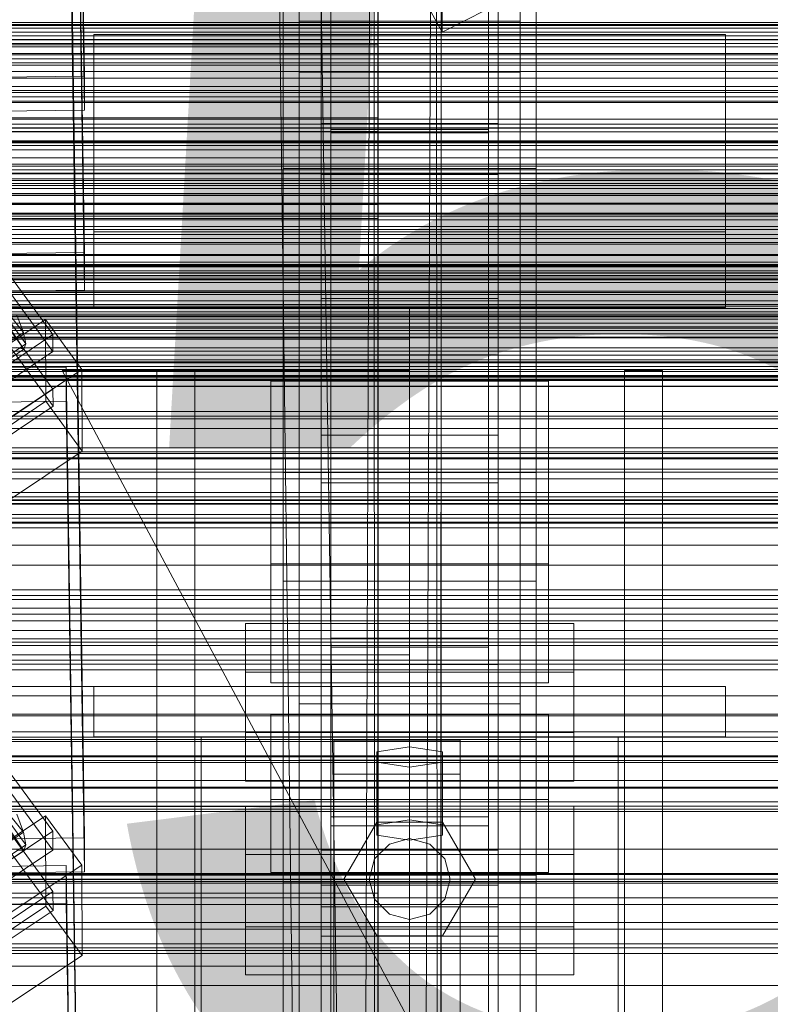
# Model space of a CAD drawing. Header units: millimetres. Extents: x -1970 to 61924, y -58230 to 6847.
# Tile 215 of 256: x 368 to 487, y -33573 to -33417. Entities that reach past the tile are written whole.
import ezdxf

# ---------------------------------------------------------------- set-up
doc = ezdxf.new("R2010")
doc.units = ezdxf.units.MM
for name, color, linetype, lineweight in [('COTAS_O', 1, 'Continuous', 0), ('frontal_C01', 7, 'Continuous', 0), ('frontal_C02', 7, 'Continuous', 0), ('frontal_C03', 7, 'Continuous', 0), ('frontal_dosificador', 7, 'Continuous', 0), ('frontal_secador', 7, 'Continuous', 0)]:
    doc.layers.add(name, color=color, linetype=linetype, lineweight=lineweight)
doc.dimstyles.new('R19_100', dxfattribs={"dimtxt": 250, "dimasz": 150, "dimexe": 150, "dimexo": 80, "dimgap": 100, "dimtad": 1, "dimtih": 1, "dimtoh": 1, "dimdsep": 46, "dimcen": 0.09, "dimadec": 0, "dimazin": 0, "dimtfac": 1, "dimtdec": 4, "dimtofl": 0, "dimtmove": 0, "dimatfit": 3, "dimfxl": 1, "dimtolj": 1, "dimtzin": 0, "dimarcsym": 0})

# ---------------------------------------------------------------- blocks, each defined once
blk = doc.blocks.new('DIM_R26_46')
at = {"layer": 'COTAS_O'}
for p, q in [((-1725, -33700), (-1575, -33655)), ((1725, -33700), (1575, -33655)), ((-1725, -34400), (-1725, -33700)), ((-1725, -33700), (1725, -33700)), ((-1725, -33700), (-1575, -33745)), ((1725, -33700), (1575, -33745)), ((1725, -34400), (1725, -33700))]:
    blk.add_line(p, q, dxfattribs=at)
blk.add_text('3450 O', height=250, dxfattribs=at).set_placement((0, -33600))

msp = doc.modelspace()

# ---------------------------------------------------------------- linework, layer by layer
at = {"layer": 'frontal_C01'}
for p, q in [((375.644, -33230.626), (378.512, -33425.737)), ((378.512, -33431.13), (375.644, -33236.019)), ((416, -33482.597), (416, -33265.929)), ((444, -33265.929), (444, -33482.597)), ((416, -33273.478), (416, -33490.146)), ((444, -33490.146), (444, -33273.478)), ((435.136, -33418.778), (685.136, -33291.666)), ((412.5, -33604.634), (412.5, -33325.373)), ((447.5, -33325.373), (447.5, -33604.634)), ((412.5, -33612.722), (412.5, -33333.462)), ((447.5, -33612.722), (447.5, -33333.462)), ((410, -33440.346), (410, -33348.677)), ((450, -33440.346), (450, -33348.677)), ((375.644, -33351.214), (378.512, -33546.325)), ((378.512, -33551.717), (375.644, -33356.607)), ((424.864, -33400.044), (435.136, -33418.778)), ((410, -33401.827), (410, -33440.346)), ((410, -33725.366), (410, -33401.827)), ((450, -33440.346), (450, -33401.827)), ((450, -33401.827), (450, -33725.366)), ((417.5, -33434.701), (417.5, -33407.472)), ((417.5, -33407.472), (417.5, -33595.064)), ((442.5, -33407.472), (442.5, -33434.701)), ((442.5, -33595.064), (442.5, -33407.472)), ((417.5, -33407.996), (417.5, -33434.177)), ((417.5, -34010.796), (417.5, -33407.996)), ((442.5, -33434.177), (442.5, -33407.996)), ((442.5, -33407.996), (442.5, -34010.796)), ((435.136, -33418.778), (435.136, -33412.847)), ((412.5, -33425.131), (412.5, -33417.042)), ((412.5, -33417.042), (447.5, -33417.042)), ((412.5, -33696.303), (412.5, -33417.042)), ((447.5, -33417.042), (447.5, -33425.131)), ((447.5, -33417.042), (447.5, -33696.303)), ((-425, -33420.808), (425, -33420.808)), ((425, -33420.808), (425, -33434.504)), ((425, -33420.808), (425, -33432.363)), ((378.512, -33425.737), (360.514, -33425.982)), ((378.512, -33431.13), (378.512, -33425.737)), ((447.5, -33425.131), (412.5, -33425.131)), ((412.5, -33704.392), (412.5, -33425.131)), ((447.5, -33704.392), (447.5, -33425.131)), ((345.969, -33428.813), (373.501, -33466.668)), ((360.514, -33431.375), (378.512, -33431.13)), ((425, -33432.363), (-425, -33432.363)), ((373.513, -33469.364), (345.981, -33431.509)), ((425, -33446.06), (425, -33432.363)), ((416, -33441.33), (416, -33433.241)), ((416, -33433.241), (444, -33433.241)), ((416, -33518.917), (416, -33433.241)), ((417.5, -33434.177), (442.5, -33434.177)), ((417.5, -34036.976), (417.5, -33434.177)), ((442.5, -34036.976), (442.5, -33434.177)), ((444, -33433.241), (444, -33441.33)), ((444, -33433.241), (444, -33518.917)), ((425, -33434.504), (-425, -33434.504)), ((442.5, -33434.701), (417.5, -33434.701)), ((417.5, -33434.701), (417.5, -33622.293)), ((425, -33446.06), (425, -33434.504)), ((442.5, -33434.701), (442.5, -33622.293)), ((346.008, -33437.441), (373.539, -33475.295)), ((373.551, -33477.992), (346.02, -33440.137)), ((410, -33440.346), (450, -33440.346)), ((410, -33763.885), (410, -33440.346)), ((450, -33440.36), (410, -33440.36)), ((410, -33440.36), (410, -33488.508)), ((410, -33584.604), (410, -33440.36)), ((450, -33763.885), (450, -33440.346)), ((450, -33488.508), (450, -33440.36)), ((450, -33440.36), (450, -33584.604)), ((444, -33441.33), (416, -33441.33)), ((416, -33441.33), (416, -33527.006)), ((444, -33527.006), (444, -33441.33)), ((-425, -33446.06), (425, -33446.06)), ((368.888, -33466.314), (363.351, -33459.394)), ((368.9, -33468.966), (363.357, -33460.65)), ((369.265, -33468.15), (363.53, -33460.264)), ((368.888, -33466.314), (367.794, -33463.582)), ((360.882, -33472.018), (372.35, -33464.282)), ((372.35, -33464.282), (372.408, -33477.223)), ((372.35, -33464.282), (378.086, -33472.168)), ((359.058, -33472.945), (368.888, -33466.314)), ((373.501, -33466.668), (362.033, -33474.404)), ((369.265, -33468.15), (368.888, -33466.314)), ((373.513, -33469.364), (373.501, -33466.668)), ((359.436, -33474.782), (369.265, -33468.15)), ((368.9, -33468.966), (369.265, -33468.15)), ((359.07, -33475.597), (368.9, -33468.966)), ((362.045, -33477.1), (373.513, -33469.364)), ((367.817, -33468.704), (368.9, -33468.966)), ((357.646, -33472.047), (375.644, -33471.802)), ((378.086, -33472.168), (366.618, -33479.904)), ((375.644, -33471.802), (375.644, -33477.194)), ((375.644, -33471.802), (378.512, -33666.912)), ((378.143, -33485.109), (378.086, -33472.168)), ((408, -33492.919), (408, -33474.046)), ((408, -33474.046), (452, -33474.046)), ((408, -33502.935), (408, -33474.046)), ((452, -33474.046), (452, -33492.919)), ((452, -33474.046), (452, -33502.935)), ((373.539, -33475.295), (362.071, -33483.032)), ((373.551, -33477.992), (373.539, -33475.295)), ((375.644, -33477.194), (357.646, -33477.44)), ((372.408, -33477.223), (360.939, -33484.96)), ((378.143, -33485.109), (372.408, -33477.223)), ((378.512, -33672.305), (375.644, -33477.194)), ((362.083, -33485.728), (373.551, -33477.992)), ((444, -33482.597), (416, -33482.597)), ((416, -33482.597), (416, -33490.146)), ((444, -33490.146), (444, -33482.597)), ((366.675, -33492.846), (378.143, -33485.109)), ((410, -33488.508), (450, -33488.508)), ((410, -33632.752), (410, -33488.508)), ((450, -33632.752), (450, -33488.508)), ((416, -33490.146), (444, -33490.146)), ((452, -33492.919), (408, -33492.919)), ((408, -33492.919), (408, -33521.808)), ((452, -33521.808), (452, -33492.919)), ((452, -33502.935), (408, -33502.935)), ((408, -33502.935), (408, -33521.808)), ((452, -33521.808), (452, -33502.935)), ((404, -33529.663), (404, -33512.408)), ((404, -33512.408), (456, -33512.408)), ((404, -33520.112), (404, -33512.408)), ((456, -33512.408), (456, -33529.663)), ((456, -33512.408), (456, -33520.112)), ((444, -33518.917), (416, -33518.917)), ((416, -33518.917), (416, -33527.006)), ((444, -33527.006), (444, -33518.917)), ((456, -33520.112), (404, -33520.112)), ((404, -33520.112), (404, -33537.367)), ((456, -33537.367), (456, -33520.112)), ((408, -33521.808), (452, -33521.808)), ((408, -33540.296), (408, -33526.815)), ((408, -33526.815), (452, -33526.815)), ((408, -33538.371), (408, -33526.815)), ((416, -33527.006), (444, -33527.006)), ((452, -33526.815), (452, -33540.296)), ((452, -33526.815), (452, -33538.371)), ((456, -33529.663), (404, -33529.663)), ((404, -33529.663), (404, -33537.367)), ((418, -33536.252), (418, -33530.86)), ((418, -33530.86), (438, -33530.86)), ((418, -33669.72), (418, -33530.86)), ((438, -33530.86), (438, -33536.252)), ((438, -33530.86), (438, -33669.72)), ((456, -33537.367), (456, -33529.663)), ((430, -33531.938), (424.804, -33532.747)), ((435.196, -33532.747), (430, -33531.938)), ((430, -33543.494), (430, -33531.938)), ((424.804, -33532.747), (424.804, -33534.365)), ((424.804, -33544.303), (424.804, -33532.747)), ((435.196, -33534.365), (435.196, -33532.747)), ((435.196, -33544.303), (435.196, -33532.747)), ((424.804, -33534.365), (430, -33535.174)), ((424.804, -33545.92), (424.804, -33534.365)), ((430, -33535.174), (435.196, -33534.365)), ((430, -33535.174), (430, -33546.729)), ((435.196, -33545.92), (435.196, -33534.365)), ((438, -33536.252), (418, -33536.252)), ((418, -33536.252), (418, -33675.112)), ((438, -33675.112), (438, -33536.252)), ((404, -33537.367), (456, -33537.367)), ((452, -33538.371), (408, -33538.371)), ((408, -33538.371), (408, -33551.852)), ((452, -33551.852), (452, -33538.371)), ((452, -33540.296), (408, -33540.296)), ((408, -33540.296), (408, -33551.852)), ((452, -33551.852), (452, -33540.296)), ((-425, -33541.395), (425, -33541.395)), ((425, -33541.395), (425, -33555.092)), ((425, -33541.395), (425, -33552.951)), ((424.804, -33544.303), (430, -33543.494)), ((424.804, -33545.92), (424.804, -33544.303)), ((430, -33543.494), (435.196, -33544.303)), ((435.196, -33544.303), (435.196, -33545.92)), ((378.512, -33546.325), (360.514, -33546.57)), ((378.512, -33551.717), (378.512, -33546.325)), ((430, -33546.729), (424.804, -33545.92)), ((435.196, -33545.92), (430, -33546.729)), ((360.514, -33551.963), (378.512, -33551.717)), ((408, -33551.852), (452, -33551.852)), ((425, -33552.951), (-425, -33552.951)), ((416, -33561.917), (416, -33553.829)), ((416, -33553.829), (444, -33553.829)), ((416, -33640.244), (416, -33553.829)), ((425, -33566.647), (425, -33552.951)), ((444, -33553.829), (444, -33561.917)), ((444, -33553.829), (444, -33640.244)), ((425, -33555.092), (-425, -33555.092)), ((425, -33566.647), (425, -33555.092)), ((444, -33561.917), (416, -33561.917)), ((416, -33561.917), (416, -33648.333)), ((444, -33648.333), (444, -33561.917)), ((-425, -33566.647), (425, -33566.647))]:
    msp.add_line(p, q, dxfattribs=at)
at = {"layer": 'frontal_C02'}
for p, q in [((417.5, -33516.139), (417.5, -32977.112)), ((442.5, -32977.112), (442.5, -33516.139)), ((417.5, -33543.024), (417.5, -33003.998)), ((442.5, -33543.024), (442.5, -33003.998)), ((410, -33505.718), (410, -33148.056)), ((450, -33148.056), (450, -33505.718)), ((410, -33553.445), (410, -33195.783)), ((450, -33553.445), (450, -33195.783)), ((375.644, -33260.244), (378.512, -33453.649)), ((378.512, -33459.61), (375.644, -33266.205)), ((410, -33686.788), (410, -33329.126)), ((450, -33329.126), (450, -33686.788)), ((412.5, -33525.111), (412.5, -33343.746)), ((447.5, -33343.746), (447.5, -33525.111)), ((412.5, -33534.052), (412.5, -33352.688)), ((447.5, -33534.052), (447.5, -33352.688)), ((410, -33724.97), (410, -33367.308)), ((450, -33724.97), (450, -33367.308)), ((380, -33450.372), (380, -33419.148)), ((380, -33419.148), (480, -33419.148)), ((380, -33462.372), (380, -33419.148)), ((480, -33419.148), (480, -33450.372)), ((480, -33419.148), (480, -33462.372)), ((-425, -33448.296), (425, -33448.296)), ((425, -33448.296), (425, -33463.437)), ((425, -33448.296), (425, -33459.75)), ((480, -33450.372), (380, -33450.372)), ((380, -33450.372), (380, -33462.372)), ((480, -33462.372), (480, -33450.372)), ((378.512, -33453.649), (360.514, -33453.892)), ((378.512, -33459.61), (378.512, -33453.649)), ((425, -33459.75), (-425, -33459.75)), ((360.514, -33459.853), (378.512, -33459.61)), ((425, -33474.891), (425, -33459.75)), ((416, -33469.882), (416, -33460.941)), ((416, -33460.941), (444, -33460.941)), ((416, -33548.311), (416, -33460.941)), ((444, -33460.941), (444, -33469.882)), ((444, -33460.941), (444, -33548.311)), ((430, -33462.372), (-430, -33462.372)), ((425, -33463.437), (-425, -33463.437)), ((380, -33462.372), (480, -33462.372)), ((425, -33474.891), (425, -33463.437)), ((430, -33462.372), (430, -33467.372)), ((430, -33467.372), (-430, -33467.372)), ((430, -33467.372), (430, -33517.372)), ((444, -33469.882), (416, -33469.882)), ((416, -33469.882), (416, -33557.252)), ((444, -33557.252), (444, -33469.882)), ((430, -33575.372), (375, -33472.372)), ((375, -33472.372), (430, -33472.372)), ((390, -33575.372), (390, -33472.372)), ((390, -33472.372), (396, -33472.372)), ((396, -33575.372), (396, -33472.372)), ((430, -33472.372), (430, -33575.372)), ((464, -33575.372), (464, -33472.372)), ((464, -33472.372), (470, -33472.372)), ((470, -33575.372), (470, -33472.372)), ((-425, -33474.891), (425, -33474.891)), ((450, -33505.718), (410, -33505.718)), ((410, -33505.718), (410, -33553.445)), ((410, -33863.38), (410, -33505.718)), ((450, -33553.445), (450, -33505.718)), ((450, -33505.718), (450, -33863.38)), ((345.969, -33507.788), (373.501, -33545.31)), ((373.513, -33548.291), (345.981, -33510.769)), ((442.5, -33514.74), (417.5, -33514.74)), ((417.5, -33514.74), (417.5, -33544.423)), ((417.5, -33691.038), (417.5, -33514.74)), ((442.5, -33544.423), (442.5, -33514.74)), ((442.5, -33514.74), (442.5, -33691.038)), ((417.5, -33543.024), (417.5, -33516.139)), ((417.5, -33516.139), (442.5, -33516.139)), ((442.5, -33516.139), (442.5, -33543.024)), ((430, -33517.372), (-430, -33517.372)), ((346.008, -33517.326), (373.539, -33554.848)), ((430, -33517.372), (430, -33522.372)), ((-450, -33518.848), (450, -33518.848)), ((450, -33518.848), (450, -33530.77)), ((450, -33518.848), (450, -33552.257)), ((373.551, -33557.829), (346.02, -33520.306)), ((430, -33522.372), (-430, -33522.372)), ((380, -33522.372), (480, -33522.372)), ((380, -33530.372), (380, -33522.372)), ((480, -33530.372), (480, -33522.372)), ((447.5, -33525.111), (412.5, -33525.111)), ((412.5, -33525.111), (412.5, -33534.052)), ((447.5, -33534.052), (447.5, -33525.111)), ((450, -33530.77), (-450, -33530.77)), ((380, -33530.372), (480, -33530.372)), ((390, -33530.372), (397, -33530.372)), ((390, -35975), (390, -33530.372)), ((397, -35975), (397, -33530.372)), ((397, -33530.372), (463, -33530.372)), ((450, -33564.179), (450, -33530.77)), ((463, -33530.372), (470, -33530.372)), ((463, -35975), (463, -33530.372)), ((470, -35975), (470, -33530.372)), ((412.5, -33534.052), (447.5, -33534.052)), ((368.888, -33545.455), (363.351, -33538.676)), ((368.9, -33548.387), (363.357, -33540.064)), ((369.265, -33547.427), (363.53, -33539.61)), ((404, -33560.41), (404, -33541.335)), ((404, -33541.335), (456, -33541.335)), ((404, -33548.971), (404, -33541.335)), ((456, -33541.335), (456, -33560.41)), ((456, -33541.335), (456, -33548.971)), ((360.882, -33550.522), (372.35, -33542.853)), ((368.888, -33545.455), (367.794, -33542.606)), ((372.35, -33542.853), (372.408, -33557.159)), ((372.35, -33542.853), (378.086, -33550.67)), ((442.5, -33543.024), (417.5, -33543.024)), ((417.5, -33544.423), (442.5, -33544.423)), ((417.5, -33720.72), (417.5, -33544.423)), ((419.6, -33552.872), (424.8, -33543.866)), ((424.8, -33543.866), (435.2, -33543.866)), ((435.2, -33543.866), (440.4, -33552.872)), ((442.5, -33720.72), (442.5, -33544.423)), ((359.058, -33552.029), (368.888, -33545.455)), ((373.501, -33545.31), (362.033, -33552.98)), ((369.265, -33547.427), (368.888, -33545.455)), ((373.513, -33548.291), (373.501, -33545.31)), ((426.8, -33547.33), (430, -33546.472)), ((430, -33546.472), (433.2, -33547.33)), ((359.436, -33554.001), (369.265, -33547.427)), ((368.9, -33548.387), (369.265, -33547.427)), ((424.457, -33549.672), (426.8, -33547.33)), ((433.2, -33547.33), (435.543, -33549.672)), ((359.07, -33554.96), (368.9, -33548.387)), ((362.045, -33555.96), (373.513, -33548.291)), ((367.817, -33548.269), (368.9, -33548.387)), ((456, -33548.971), (404, -33548.971)), ((404, -33548.971), (404, -33568.047)), ((444, -33548.311), (416, -33548.311)), ((416, -33548.311), (416, -33557.252)), ((444, -33557.252), (444, -33548.311)), ((456, -33568.047), (456, -33548.971)), ((357.646, -33550.982), (375.644, -33550.738)), ((378.086, -33550.67), (366.618, -33558.339)), ((375.644, -33550.738), (375.644, -33556.7)), ((375.644, -33550.738), (378.512, -33744.143)), ((378.143, -33564.977), (378.086, -33550.67)), ((423.6, -33552.872), (424.457, -33549.672)), ((435.543, -33549.672), (436.4, -33552.872)), ((450, -33552.257), (-450, -33552.257)), ((450, -33564.179), (450, -33552.257)), ((410, -33553.445), (450, -33553.445)), ((410, -33911.107), (410, -33553.445)), ((424.8, -33561.879), (419.6, -33552.872)), ((424.457, -33556.072), (423.6, -33552.872)), ((440.4, -33552.872), (435.2, -33561.879)), ((436.4, -33552.872), (435.543, -33556.072)), ((450, -33911.107), (450, -33553.445)), ((373.539, -33554.848), (362.071, -33562.517)), ((373.551, -33557.829), (373.539, -33554.848)), ((375.644, -33556.7), (357.646, -33556.943)), ((372.408, -33557.159), (360.939, -33564.829)), ((378.143, -33564.977), (372.408, -33557.159)), ((378.512, -33750.105), (375.644, -33556.7)), ((416, -33557.252), (444, -33557.252)), ((426.8, -33558.415), (424.457, -33556.072)), ((435.543, -33556.072), (433.2, -33558.415)), ((362.083, -33565.498), (373.551, -33557.829)), ((430, -33559.272), (426.8, -33558.415)), ((433.2, -33558.415), (430, -33559.272)), ((456, -33560.41), (404, -33560.41)), ((404, -33560.41), (404, -33568.047)), ((456, -33568.047), (456, -33560.41)), ((435.2, -33561.879), (424.8, -33561.879)), ((-450, -33564.179), (450, -33564.179)), ((366.675, -33572.646), (378.143, -33564.977)), ((404, -33568.047), (456, -33568.047))]:
    msp.add_line(p, q, dxfattribs=at)
at = {"layer": 'frontal_C03'}
for p, q in [((1250, -33417.245), (-1250, -33417.245)), ((1250, -33418.126), (-1250, -33418.126)), ((1250, -33418.78), (-1250, -33418.78)), ((1250, -33421.087), (-1250, -33421.087)), ((-1250, -33422.145), (1250, -33422.145)), ((1250, -33424.997), (-1250, -33424.997)), ((1250, -33426.054), (-1250, -33426.054)), ((1250, -33428.361), (-1250, -33428.361)), ((1250, -33429.015), (-1250, -33429.015)), ((1250, -33429.896), (-1250, -33429.896)), ((-1250, -33432.562), (1250, -33432.562)), ((-1250, -33433.359), (1250, -33433.359)), ((-1250, -33433.944), (1250, -33433.944)), ((-1250, -33436.282), (1250, -33436.282)), ((-1250, -33437.411), (1250, -33437.411)), ((1250, -33439.703), (-1250, -33439.703)), ((1250, -33440.584), (-1250, -33440.584)), ((-1250, -33441.13), (1250, -33441.13)), ((1250, -33441.237), (-1250, -33441.237)), ((-1250, -33442.727), (1250, -33442.727)), ((1250, -33443.545), (-1250, -33443.545)), ((-1250, -33444.602), (1250, -33444.602)), ((1250, -33447.454), (-1250, -33447.454)), ((-1250, -33447.574), (1250, -33447.574)), ((1250, -33448.512), (-1250, -33448.512)), ((-1250, -33449.53), (1250, -33449.53)), ((1250, -33450.819), (-1250, -33450.819)), ((1250, -33451.473), (-1250, -33451.473)), ((1250, -33452.354), (-1250, -33452.354)), ((-1268, -33455.548), (1268, -33455.548)), ((-1268, -33455.772), (1268, -33455.772)), ((-1268, -33455.936), (1268, -33455.936)), ((-1250, -33455.174), (1250, -33455.174)), ((-1268, -33456.594), (1268, -33456.594)), ((-1268, -33456.911), (1268, -33456.911)), ((1250, -33457.356), (-1250, -33457.356)), ((-1268, -33457.957), (1268, -33457.957)), ((-1268, -33458.407), (1268, -33458.407)), ((-1268, -33459.77), (1268, -33459.77)), ((-1268, -33460.32), (1268, -33460.32)), ((-1268, -33461.907), (1268, -33461.907)), ((1250, -33462.16), (-1250, -33462.16)), ((1268, -33462.521), (-1268, -33462.521)), ((1250, -33463.042), (-1250, -33463.042)), ((-1250, -33463.413), (1250, -33463.413)), ((1250, -33463.695), (-1250, -33463.695)), ((-1268, -33464.224), (1268, -33464.224)), ((-1268, -33464.86), (1268, -33464.86)), ((-1268, -33466.563), (1268, -33466.563)), ((-1250, -33465.671), (1250, -33465.671)), ((1250, -33466.003), (-1250, -33466.003)), ((-1268, -33467.177), (1268, -33467.177)), ((-1250, -33467.06), (1250, -33467.06)), ((-1268, -33468.764), (1268, -33468.764)), ((-1268, -33469.314), (1268, -33469.314)), ((1250, -33469.912), (-1250, -33469.912)), ((-1268, -33470.677), (1268, -33470.677)), ((-1268, -33471.127), (1268, -33471.127)), ((1250, -33470.969), (-1250, -33470.969)), ((-1268, -33472.173), (1268, -33472.173)), ((-1268, -33472.49), (1268, -33472.49)), ((-1268, -33473.148), (1268, -33473.148)), ((-1250, -33471.728), (1250, -33471.728)), ((-1268, -33473.312), (1268, -33473.312)), ((-1268, -33473.536), (1268, -33473.536)), ((1250, -33473.277), (-1250, -33473.277)), ((-1250, -33473.91), (1250, -33473.91)), ((1250, -33473.93), (-1250, -33473.93)), ((1250, -33474.812), (-1250, -33474.812)), ((-1250, -33479.554), (1250, -33479.554)), ((-1250, -33481.51), (1250, -33481.51)), ((1250, -33484.618), (-1250, -33484.618)), ((1250, -33485.499), (-1250, -33485.499)), ((1250, -33486.153), (-1250, -33486.153)), ((-1250, -33486.357), (1250, -33486.357)), ((-1250, -33487.954), (1250, -33487.954)), ((1250, -33488.46), (-1250, -33488.46)), ((-1250, -33489.517), (1250, -33489.517)), ((-1250, -33491.673), (1250, -33491.673)), ((1250, -33492.37), (-1250, -33492.37)), ((-1250, -33492.802), (1250, -33492.802)), ((1250, -33493.427), (-1250, -33493.427)), ((-1250, -33495.14), (1250, -33495.14)), ((-1250, -33495.725), (1250, -33495.725)), ((1250, -33495.734), (-1250, -33495.734)), ((1250, -33496.388), (-1250, -33496.388)), ((-1250, -33496.522), (1250, -33496.522)), ((1250, -33497.269), (-1250, -33497.269)), ((1250, -33507.076), (-1250, -33507.076)), ((1250, -33507.957), (-1250, -33507.957)), ((1250, -33508.61), (-1250, -33508.61)), ((1250, -33510.918), (-1250, -33510.918)), ((-1250, -33511.975), (1250, -33511.975)), ((-1500, -33515.356), (1500, -33515.356)), ((1250, -33514.827), (-1250, -33514.827)), ((1250, -33515.885), (-1250, -33515.885)), ((1250, -33518.192), (-1250, -33518.192)), ((1250, -33518.845), (-1250, -33518.845)), ((1250, -33519.727), (-1250, -33519.727)), ((1500, -33526.765), (-1500, -33526.765)), ((1500, -33527.05), (-1500, -33527.05)), ((1250, -33529.533), (-1250, -33529.533)), ((1250, -33530.415), (-1250, -33530.415)), ((1250, -33531.068), (-1250, -33531.068)), ((1250, -33533.375), (-1250, -33533.375)), ((-1250, -33534.433), (1250, -33534.433)), ((-1500, -33538.458), (1500, -33538.458)), ((1250, -33537.285), (-1250, -33537.285)), ((1250, -33538.342), (-1250, -33538.342)), ((1250, -33540.65), (-1250, -33540.65)), ((1250, -33541.303), (-1250, -33541.303)), ((1250, -33542.184), (-1250, -33542.184)), ((1250, -33551.991), (-1250, -33551.991)), ((1250, -33552.872), (-1250, -33552.872)), ((1250, -33553.526), (-1250, -33553.526)), ((1250, -33555.833), (-1250, -33555.833)), ((-1250, -33556.89), (1250, -33556.89)), ((1250, -33559.742), (-1250, -33559.742)), ((1250, -33560.8), (-1250, -33560.8)), ((1250, -33563.107), (-1250, -33563.107)), ((1250, -33563.761), (-1250, -33563.761)), ((1250, -33564.642), (-1250, -33564.642))]:
    msp.add_line(p, q, dxfattribs=at)
at = {"layer": 'frontal_dosificador'}
for p, q in [((-770, -33460), (770, -33460)), ((-775, -33480), (775, -33480)), ((750, -33500), (-750, -33500)), ((-775, -33510), (775, -33510))]:
    msp.add_line(p, q, dxfattribs=at)
at = {"layer": 'frontal_secador'}
for p, q in [((429.5, -34299.5), (413, -33215)), ((420.5, -34290.5), (407, -33225)), ((429.5, -34299.5), (434.12, -33229.08)), ((434.78, -34287.18), (434.12, -33229.08)), ((420.5, -34290.5), (424.28, -33236.52)), ((424.82, -34280.42), (424.28, -33236.52)), ((434.78, -34287.18), (435, -33237)), ((435, -33237), (435, -34283)), ((424.82, -34280.42), (425, -33243)), ((425, -33243), (425, -34277)), ((-1250, -33417.588), (1250, -33417.588)), ((1250, -33417.611), (-1250, -33417.611)), ((1250, -33417.728), (-1250, -33417.728)), ((-1250, -33419.387), (1250, -33419.387)), ((1250, -33419.918), (-1250, -33419.918)), ((-1250, -33420), (1250, -33420)), ((1250, -33420.588), (-1250, -33420.588)), ((1250, -33422.387), (-1250, -33422.387)), ((1250, -33423), (-1250, -33423)), ((-1250, -33423.65), (1250, -33423.65)), ((1250, -33424), (-1250, -33424)), ((1250, -33427.382), (-1250, -33427.382)), ((-1250, -33428), (1250, -33428)), ((1250, -33429.689), (-1250, -33429.689)), ((1250, -33434), (-1250, -33434)), ((1250, -33434.545), (-1250, -33434.545)), ((1250, -33436), (-1250, -33436)), ((1250, -33436.144), (-1250, -33436.144)), ((1250, -33436.709), (-1250, -33436.709)), ((1250, -33438.686), (-1250, -33438.686)), ((1250, -33440), (-1250, -33440)), ((1320, -33442), (-1320, -33442)), ((1250, -33442), (-1250, -33442)), ((1320, -33442.273), (-1320, -33442.273)), ((1320, -33443.072), (-1320, -33443.072)), ((1320, -33444.343), (-1320, -33444.343)), ((1250, -33444.651), (-1250, -33444.651)), ((1320, -33446), (-1320, -33446)), ((1250, -33445.859), (-1250, -33445.859)), ((-1250, -33446), (1250, -33446)), ((1320, -33447.929), (-1320, -33447.929)), ((-1320, -33450), (1320, -33450)), ((-1250, -33450), (1250, -33450)), ((1320, -33452.071), (-1320, -33452.071)), ((1320, -33454), (-1320, -33454)), ((1250, -33454.141), (-1250, -33454.141)), ((1320, -33455.657), (-1320, -33455.657)), ((1320, -33456.928), (-1320, -33456.928)), ((1250, -33457.285), (-1250, -33457.285)), ((1320, -33457.727), (-1320, -33457.727)), ((1320, -33458), (-1320, -33458)), ((1250, -33458), (-1250, -33458)), ((1250, -33461.314), (-1250, -33461.314)), ((1250, -33463.856), (-1250, -33463.856)), ((1250, -33465.455), (-1250, -33465.455)), ((1250, -33466), (-1250, -33466)), ((1360, -33473.5), (-1360, -33473.5)), ((1250, -33473.75), (-1250, -33473.75)), ((1360, -33474.863), (-1360, -33474.863)), ((1360, -33478.859), (-1360, -33478.859)), ((1360, -33485.216), (-1360, -33485.216)), ((1360, -33493.5), (-1360, -33493.5)), ((1250, -33492.924), (-1250, -33492.924)), ((1360, -33503.147), (-1360, -33503.147)), ((-1360, -33513.5), (1360, -33513.5)), ((-1250, -33513.5), (1250, -33513.5)), ((1360, -33523.853), (-1360, -33523.853)), ((1360, -33533.5), (-1360, -33533.5)), ((1250, -33534.076), (-1250, -33534.076)), ((1360, -33541.784), (-1360, -33541.784)), ((1360, -33548.141), (-1360, -33548.141)), ((1360, -33552.137), (-1360, -33552.137)), ((1360, -33553.5), (-1360, -33553.5)), ((1250, -33553.25), (-1250, -33553.25)), ((1250, -33569.715), (-1250, -33569.715))]:
    msp.add_line(p, q, dxfattribs=at)

# ---------------------------------------------------------------- dimensions: what is measured, and where the dimension line sits
at = {"layer": 'COTAS_O'}
dim = msp.add_aligned_dim(p1=(-1725, -34400), p2=(1725, -34400), distance=700, text='<> O', dimstyle='R19_100', dxfattribs=at)
dim.commit()
dim.dimension.update_dxf_attribs({"geometry": 'DIM_R26_46', "text_midpoint": (0, -33700)})

doc.saveas('drawing.dxf')
